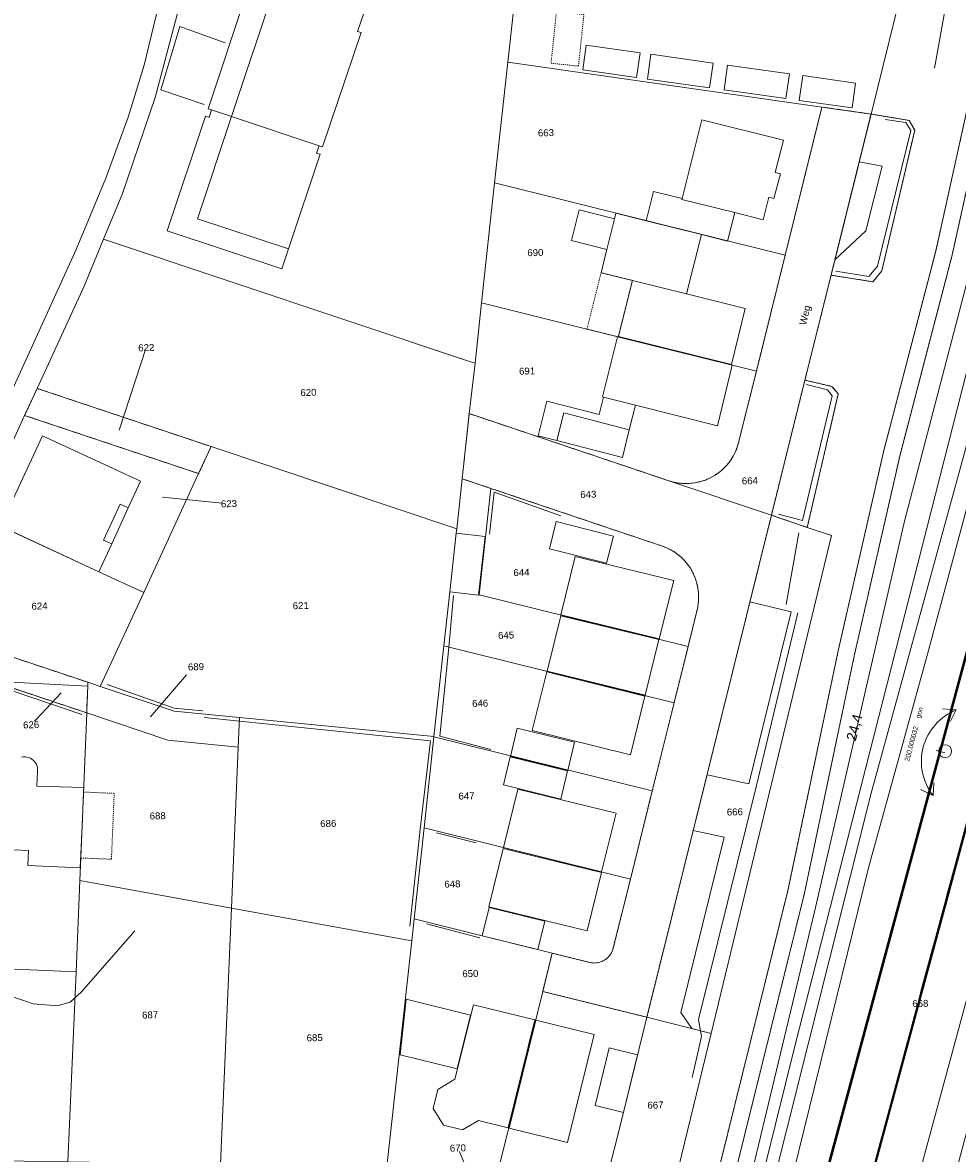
# Model space of a CAD drawing. Header units: millimetres. Extents: x -191 to 81095, y -508122 to 28741.
# Tile 44 of 251: x 4814 to 4909, y 9593 to 9707. Entities that reach past the tile are written whole.
import ezdxf
from ezdxf.enums import TextEntityAlignment as Align

# ---------------------------------------------------------------- set-up
doc = ezdxf.new("R2010")
doc.units = ezdxf.units.MM
for name, pattern in [('STRICHPUNKT', [1, 0.5, -0.25, 0, -0.25]), ('VE22-087 DB - VST Hervest-Dorsten ALK VA2736$0$1', [0]), ('VE22-087 DB - VST Hervest-Dorsten ALK VA2736$0$2', [0.16, 0.06, -0.1]), ('VE22-087 DB - VST Hervest-Dorsten ALK VA2736$0$3', [0.26, 0.11, -0.15])]:
    doc.linetypes.add(name, pattern=pattern)
for name, color, linetype, lineweight in [('240620_Dorsten Achse$0$EB-62236R-A-ACHSE', 1, 'Continuous', 35), ('240620_Dorsten Achse$0$EB-62236S-A-PFEIL-TXT', 1, 'Continuous', 18), ('240620_Dorsten Achse$0$EB-62273R-A-ACHSE', 1, 'Continuous', 35), ('240620_Dorsten Achse$0$EB-62273S-A-KM', 1, 'Continuous', 18), ('240620_Dorsten Achse$0$EB-62273S-A-KMTXT', 1, 'Continuous', 35), ('240620_Dorsten Achse$0$EB-62273S-A-PFEIL-LIN', 1, 'Continuous', 18), ('EB-2236R-A-ACHSE', 2, 'Continuous', 35), ('VE22-087 DB - VST Hervest-Dorsten ALK VA2736$0$AX_Bahnverkehr', 7, 'VE22-087 DB - VST Hervest-Dorsten ALK VA2736$0$1', 18), ('VE22-087 DB - VST Hervest-Dorsten ALK VA2736$0$AX_Bauteil', 7, 'VE22-087 DB - VST Hervest-Dorsten ALK VA2736$0$1', 18), ('VE22-087 DB - VST Hervest-Dorsten ALK VA2736$0$AX_Flurstueck', 9, 'VE22-087 DB - VST Hervest-Dorsten ALK VA2736$0$1', 18), ('VE22-087 DB - VST Hervest-Dorsten ALK VA2736$0$AX_Gebaeude', 7, 'VE22-087 DB - VST Hervest-Dorsten ALK VA2736$0$1', 18), ('VE22-087 DB - VST Hervest-Dorsten ALK VA2736$0$AX_Gelaendekante', 7, 'VE22-087 DB - VST Hervest-Dorsten ALK VA2736$0$1', 18), ('VE22-087 DB - VST Hervest-Dorsten ALK VA2736$0$AX_Gleis', 7, 'VE22-087 DB - VST Hervest-Dorsten ALK VA2736$0$1', 18), ('VE22-087 DB - VST Hervest-Dorsten ALK VA2736$0$AX_SonstigesBauwerkOderSonstigeEinrichtung', 7, 'VE22-087 DB - VST Hervest-Dorsten ALK VA2736$0$1', 18), ('VE22-087 DB - VST Hervest-Dorsten ALK VA2736$0$AX_Strassenverkehr', 7, 'VE22-087 DB - VST Hervest-Dorsten ALK VA2736$0$1', 18), ('VE22-087 DB - VST Hervest-Dorsten ALK VA2736$0$AX_Strassenverkehrsanlage', 7, 'VE22-087 DB - VST Hervest-Dorsten ALK VA2736$0$1', 18), ('VE22-087 DB - VST Hervest-Dorsten ALK VA2736$0$AX_Vegetationsmerkmal', 7, 'VE22-087 DB - VST Hervest-Dorsten ALK VA2736$0$1', 18), ('VE22-087 DB - VST Hervest-Dorsten ALK VA2736$0$AX_Weg', 7, 'VE22-087 DB - VST Hervest-Dorsten ALK VA2736$0$1', 18), ('VE22-087 DB - VST Hervest-Dorsten ALK VA2736$0$AX_Wohnbauflaeche', 7, 'VE22-087 DB - VST Hervest-Dorsten ALK VA2736$0$1', 18)]:
    doc.layers.add(name, color=color, linetype=linetype, lineweight=lineweight)
doc.layers.add('XREF ALK Kataster', color=251, linetype='Continuous')
doc.styles.add('240620_Dorsten Achse$0$Beschriftung', font='arial.ttf')
doc.styles.add('240620_Dorsten Achse$0$PROVI', font='PROVI.SHX')
doc.styles.add('VE22-087 DB - VST Hervest-Dorsten ALK VA2736$0$0', font='arial.ttf')

# ---------------------------------------------------------------- blocks, each defined once
blk = doc.blocks.new('VE22-087 DB - VST Hervest-Dorsten ALK VA2736')
at = {"layer": 'VE22-087 DB - VST Hervest-Dorsten ALK VA2736$0$AX_Bauteil', "color": 7, "linetype": 'VE22-087 DB - VST Hervest-Dorsten ALK VA2736$0$1', "lineweight": 13, "ltscale": 0.5}
for points in [[(4839.63, 9711.46, 0), (4838.94, 9711.35, 0), (4836.98, 9711.05, 0), (4837.07, 9710.23, 0), (4836.63, 9710.38, 0), (4832.75, 9698.75, 0), (4833.11, 9698.63, 0), (4835.12, 9697.96, 0)], [(4833.11, 9698.63, 0), (4832.86, 9697.87, 0), (4832.5, 9697.99, 0), (4828.62, 9686.38, 0), (4840.22, 9682.52, 0), (4840.9, 9684.54, 0), (4831.67, 9687.61, 0), (4835.12, 9697.96, 0)], [(4835.12, 9697.96, 0), (4831.67, 9687.61, 0), (4840.9, 9684.54, 0), (4844.12, 9694.15, 0), (4843.76, 9694.27, 0), (4844.01, 9695, 0)], [(4823.83, 9658.68, 0), (4822.17, 9655.04, 0), (4822.99, 9654.66, 0), (4824.66, 9658.3, 0)]]:
    blk.add_polyline3d(points, close=True, dxfattribs=at)
at = {"layer": 'VE22-087 DB - VST Hervest-Dorsten ALK VA2736$0$AX_Flurstueck', "linetype": 'VE22-087 DB - VST Hervest-Dorsten ALK VA2736$0$1', "lineweight": 13, "ltscale": 0.5}
for points in [[(4909.79, 9752.11, 0), (4901.66, 9750.89, 0), (4907.13, 9716.51, 0), (4904.23, 9715.51, 0), (4899.95, 9698.22, 0), (4895.9, 9681.89, 0), (4893.25, 9671.24, 0), (4889.85, 9657.55, 0), (4893.49, 9656.32, 0), (4895.96, 9655.49, 0), (4883.75, 9605.03, 0), (4879.87, 9589.03, 0)], [(4809.48, 9657.48, 0), (4814.16, 9667.67, 0), (4815.43, 9670.41, 0), (4820.19, 9680.77, 0), (4822.17, 9685.55, 0), (4824.09, 9690.16, 0), (4827.39, 9699.88, 0), (4830.03, 9709.88, 0), (4832.04, 9719.91, 0), (4833.21, 9729.05, 0), (4834.02, 9732.35, 0), (4835.35, 9734.82, 0), (4835.42, 9734.94, 0), (4835.62, 9735.3, 0), (4837.82, 9737.81, 0), (4840.65, 9739.69, 0), (4843.77, 9740.88, 0), (4831.54, 9739.03, 0), (4829.73, 9738.75, 0), (4812.12, 9736.09, 0)], [(4823.76, 9666.17, 0), (4826.49, 9674.54, 0)], [(4828.13, 9659.38, 0), (4834.87, 9658.72, 0)], [(4826.91, 9637.1, 0), (4830.56, 9641.37, 0)], [(4817.85, 9639.55, 0), (4814.82, 9636.31, 0)], [(4859.61, 9589.76, 0), (4858.07, 9593.41, 0)]]:
    blk.add_polyline3d(points, dxfattribs=at)
for points in [[(4867.72, 9745.25, 0), (4867.56, 9743.61, 0), (4863.15, 9703.49, 0), (4894.98, 9698.93, 0), (4899.95, 9698.22, 0), (4904.23, 9715.51, 0), (4898.82, 9750.46, 0), (4870, 9746.18, 0)], [(4859.36, 9673.11, 0), (4859.83, 9672.95, 0), (4860.46, 9679.08, 0), (4861.79, 9691.23, 0), (4863.15, 9703.49, 0), (4867.56, 9743.61, 0), (4853.82, 9741.14, 0), (4847.14, 9741.18, 0), (4843.77, 9740.88, 0), (4840.65, 9739.69, 0), (4837.82, 9737.81, 0), (4835.62, 9735.3, 0), (4835.42, 9734.94, 0), (4835.35, 9734.82, 0), (4834.02, 9732.35, 0), (4833.21, 9729.05, 0), (4832.04, 9719.91, 0), (4830.03, 9709.88, 0), (4827.39, 9699.88, 0), (4824.09, 9690.16, 0), (4822.17, 9685.55, 0)], [(4863.15, 9703.49, 0), (4861.79, 9691.23, 0), (4891.25, 9683.9, 0), (4894.98, 9698.93, 0)], [(4888.33, 9672.15, 0), (4886.53, 9664.94, 0), (4886.43, 9664.58, 0), (4886.3, 9664.22, 0), (4886.15, 9663.87, 0), (4885.98, 9663.54, 0), (4885.78, 9663.21, 0), (4885.56, 9662.9, 0), (4885.32, 9662.61, 0), (4885.06, 9662.34, 0), (4884.78, 9662.08, 0), (4884.48, 9661.85, 0), (4884.17, 9661.63, 0), (4883.85, 9661.44, 0), (4883.51, 9661.27, 0), (4883.16, 9661.12, 0), (4882.8, 9661, 0), (4882.43, 9660.91, 0), (4882.06, 9660.83, 0), (4881.69, 9660.79, 0), (4881.31, 9660.77, 0), (4880.93, 9660.77, 0), (4880.55, 9660.8, 0), (4880.18, 9660.86, 0), (4879.81, 9660.94, 0), (4879.45, 9661.05, 0), (4889.85, 9657.55, 0), (4893.25, 9671.24, 0), (4895.9, 9681.89, 0), (4899.95, 9698.22, 0), (4894.98, 9698.93, 0), (4891.25, 9683.9, 0)], [(4888.33, 9672.15, 0), (4891.25, 9683.9, 0), (4861.79, 9691.23, 0), (4860.46, 9679.08, 0), (4871.16, 9676.42, 0), (4874.33, 9675.63, 0)], [(4833.06, 9664.51, 0), (4857.96, 9656.18, 0), (4858.51, 9661.25, 0), (4859.23, 9667.85, 0), (4859.83, 9672.95, 0), (4859.36, 9673.11, 0), (4822.17, 9685.55, 0), (4820.19, 9680.77, 0), (4815.43, 9670.41, 0)], [(4860.46, 9679.08, 0), (4859.83, 9672.95, 0), (4859.23, 9667.85, 0), (4879.45, 9661.05, 0), (4879.81, 9660.94, 0), (4880.18, 9660.86, 0), (4880.55, 9660.8, 0), (4880.93, 9660.77, 0), (4881.31, 9660.77, 0), (4881.69, 9660.79, 0), (4882.06, 9660.83, 0), (4882.43, 9660.91, 0), (4882.8, 9661, 0), (4883.16, 9661.12, 0), (4883.51, 9661.27, 0), (4883.85, 9661.44, 0), (4884.17, 9661.63, 0), (4884.48, 9661.85, 0), (4884.78, 9662.08, 0), (4885.06, 9662.34, 0), (4885.32, 9662.61, 0), (4885.56, 9662.9, 0), (4885.78, 9663.21, 0), (4885.98, 9663.54, 0), (4886.15, 9663.87, 0), (4886.3, 9664.22, 0), (4886.43, 9664.58, 0), (4886.53, 9664.94, 0), (4888.33, 9672.15, 0), (4874.33, 9675.63, 0), (4871.16, 9676.42, 0)], [(4815.43, 9670.41, 0), (4814.16, 9667.67, 0), (4831.8, 9661.77, 0), (4833.06, 9664.51, 0)], [(4814.16, 9667.67, 0), (4809.48, 9657.48, 0), (4821.69, 9651.83, 0), (4826.25, 9649.72, 0), (4831.8, 9661.77, 0)], [(4872.93, 9612.46, 0), (4872.78, 9612.37, 0), (4872.62, 9612.3, 0), (4872.45, 9612.24, 0), (4872.28, 9612.2, 0), (4872.11, 9612.17, 0), (4871.93, 9612.16, 0), (4871.76, 9612.17, 0), (4871.58, 9612.19, 0), (4871.41, 9612.23, 0), (4867.63, 9613.16, 0), (4866.67, 9609.28, 0), (4877.24, 9606.66, 0), (4889.85, 9657.55, 0), (4879.45, 9661.05, 0), (4859.23, 9667.85, 0), (4858.51, 9661.25, 0), (4861.43, 9660.27, 0), (4878.73, 9654.44, 0), (4879.05, 9654.33, 0), (4879.36, 9654.19, 0), (4879.67, 9654.04, 0), (4879.96, 9653.86, 0), (4880.24, 9653.67, 0), (4880.51, 9653.46, 0), (4880.77, 9653.24, 0), (4881.01, 9652.99, 0), (4881.23, 9652.74, 0), (4881.44, 9652.47, 0), (4881.64, 9652.19, 0), (4881.81, 9651.89, 0), (4881.96, 9651.59, 0), (4882.09, 9651.28, 0), (4882.21, 9650.96, 0), (4882.3, 9650.63, 0), (4882.38, 9650.3, 0), (4882.43, 9649.97, 0), (4882.47, 9649.63, 0), (4882.48, 9649.29, 0), (4882.47, 9648.95, 0), (4882.44, 9648.61, 0), (4882.39, 9648.28, 0), (4882.32, 9647.95, 0), (4881.41, 9644.25, 0), (4879.99, 9638.53, 0), (4877.78, 9629.6, 0), (4875.57, 9620.67, 0), (4873.83, 9613.69, 0), (4873.79, 9613.52, 0), (4873.72, 9613.36, 0), (4873.65, 9613.2, 0), (4873.56, 9613.05, 0), (4873.45, 9612.91, 0), (4873.34, 9612.78, 0), (4873.21, 9612.66, 0), (4873.07, 9612.55, 0)], [(4826.25, 9649.72, 0), (4821.82, 9640.19, 0), (4829.31, 9637.69, 0), (4835.95, 9637.04, 0), (4855.65, 9635.13, 0), (4856.66, 9644.32, 0), (4857.26, 9649.79, 0), (4857.91, 9655.74, 0), (4857.96, 9656.18, 0), (4833.06, 9664.51, 0), (4831.8, 9661.77, 0)], [(4858.51, 9661.25, 0), (4857.96, 9656.18, 0), (4857.91, 9655.74, 0), (4857.26, 9649.79, 0), (4856.66, 9644.32, 0), (4879.99, 9638.53, 0), (4881.41, 9644.25, 0), (4860.25, 9649.49, 0), (4861.43, 9660.27, 0)], [(4881.81, 9651.89, 0), (4881.64, 9652.19, 0), (4881.44, 9652.47, 0), (4881.23, 9652.74, 0), (4881.01, 9652.99, 0), (4880.77, 9653.24, 0), (4880.51, 9653.46, 0), (4880.24, 9653.67, 0), (4879.96, 9653.86, 0), (4879.67, 9654.04, 0), (4879.36, 9654.19, 0), (4879.05, 9654.33, 0), (4878.73, 9654.44, 0), (4861.43, 9660.27, 0), (4860.25, 9649.49, 0), (4881.41, 9644.25, 0), (4882.32, 9647.95, 0), (4882.39, 9648.28, 0), (4882.44, 9648.61, 0), (4882.47, 9648.95, 0), (4882.48, 9649.29, 0), (4882.47, 9649.63, 0), (4882.43, 9649.97, 0), (4882.38, 9650.3, 0), (4882.3, 9650.63, 0), (4882.21, 9650.96, 0), (4882.09, 9651.28, 0), (4881.96, 9651.59, 0)], [(4809.48, 9657.48, 0), (4808.33, 9654.98, 0), (4804.23, 9646.07, 0), (4820.58, 9640.62, 0), (4821.82, 9640.19, 0), (4826.25, 9649.72, 0), (4821.69, 9651.83, 0)], [(4895.96, 9655.49, 0), (4893.49, 9656.32, 0), (4889.85, 9657.55, 0), (4877.24, 9606.66, 0), (4883.75, 9605.03, 0)], [(4804.23, 9646.07, 0), (4802.95, 9643.37, 0), (4810.85, 9640.72, 0), (4820.57, 9640.24, 0), (4820.58, 9640.62, 0)], [(4856.66, 9644.32, 0), (4855.65, 9635.13, 0), (4855.65, 9635.1, 0), (4877.78, 9629.6, 0), (4879.99, 9638.53, 0)], [(4799.12, 9634.9, 0), (4797.92, 9629.95, 0), (4795.47, 9625.12, 0), (4794.8, 9623.79, 0), (4799.03, 9622.03, 0), (4804.31, 9619.84, 0), (4807.14, 9618.66, 0), (4806.89, 9611.8, 0), (4819.37, 9611.26, 0), (4819.75, 9620.54, 0), (4819.85, 9622.81, 0), (4820.46, 9637.52, 0), (4810.85, 9640.72, 0), (4801.95, 9641.16, 0)], [(4820.57, 9640.24, 0), (4810.85, 9640.72, 0), (4820.46, 9637.52, 0), (4820.48, 9638.08, 0)], [(4820.58, 9640.62, 0), (4820.57, 9640.24, 0), (4820.48, 9638.08, 0), (4820.46, 9637.52, 0), (4828.69, 9634.74, 0), (4835.82, 9634.03, 0), (4835.95, 9637.04, 0), (4829.31, 9637.69, 0), (4821.82, 9640.19, 0)], [(4828.69, 9634.74, 0), (4820.46, 9637.52, 0), (4819.85, 9622.81, 0), (4819.75, 9620.54, 0), (4835.13, 9617.73, 0), (4835.82, 9634.03, 0)], [(4835.95, 9637.04, 0), (4835.82, 9634.03, 0), (4835.13, 9617.73, 0), (4853.4, 9614.4, 0), (4853.64, 9616.63, 0), (4854.66, 9625.87, 0), (4855.65, 9635.1, 0), (4855.65, 9635.13, 0)], [(4855.65, 9635.1, 0), (4854.66, 9625.87, 0), (4875.57, 9620.67, 0), (4877.78, 9629.6, 0)], [(4875.57, 9620.67, 0), (4854.66, 9625.87, 0), (4853.64, 9616.63, 0), (4860.55, 9614.92, 0), (4867.63, 9613.16, 0), (4871.41, 9612.23, 0), (4871.58, 9612.19, 0), (4871.76, 9612.17, 0), (4871.93, 9612.16, 0), (4872.11, 9612.17, 0), (4872.28, 9612.2, 0), (4872.45, 9612.24, 0), (4872.62, 9612.3, 0), (4872.78, 9612.37, 0), (4872.93, 9612.46, 0), (4873.07, 9612.55, 0), (4873.21, 9612.66, 0), (4873.34, 9612.78, 0), (4873.45, 9612.91, 0), (4873.56, 9613.05, 0), (4873.65, 9613.2, 0), (4873.72, 9613.36, 0), (4873.79, 9613.52, 0), (4873.83, 9613.69, 0)], [(4797.93, 9592.35, 0), (4805.27, 9592.21, 0), (4818.53, 9592.01, 0), (4819.37, 9611.26, 0), (4806.89, 9611.8, 0), (4807.14, 9618.66, 0), (4804.31, 9619.84, 0), (4799.03, 9622.03, 0), (4794.8, 9623.79, 0), (4792.61, 9619.46, 0), (4784.13, 9598.79, 0), (4784.23, 9596.25, 0), (4786.32, 9594.69, 0)], [(4819.37, 9611.26, 0), (4818.53, 9592.01, 0), (4834.03, 9591.77, 0), (4835.13, 9617.73, 0), (4819.75, 9620.54, 0)], [(4835.13, 9617.73, 0), (4834.03, 9591.77, 0), (4850.86, 9591.53, 0), (4853.4, 9614.4, 0)], [(4860.55, 9614.92, 0), (4853.64, 9616.63, 0), (4853.4, 9614.4, 0), (4850.86, 9591.53, 0), (4862, 9590.45, 0), (4866.67, 9609.28, 0), (4867.63, 9613.16, 0)], [(4866.67, 9609.28, 0), (4862, 9590.45, 0), (4869.49, 9589.73, 0), (4873.02, 9589.63, 0), (4874.85, 9597.01, 0), (4877.24, 9606.66, 0)], [(4877.24, 9606.66, 0), (4874.85, 9597.01, 0), (4873.02, 9589.63, 0), (4879.87, 9589.03, 0), (4883.75, 9605.03, 0)]]:
    blk.add_polyline3d(points, close=True, dxfattribs=at)
at = {"layer": 'VE22-087 DB - VST Hervest-Dorsten ALK VA2736$0$AX_Gebaeude', "color": 7, "linetype": 'VE22-087 DB - VST Hervest-Dorsten ALK VA2736$0$1', "lineweight": 13, "ltscale": 0.5}
for points in [[(4838.94, 9711.35, 0), (4836.98, 9711.05, 0), (4837.07, 9710.23, 0), (4836.63, 9710.38, 0), (4832.75, 9698.75, 0), (4833.11, 9698.63, 0), (4832.86, 9697.87, 0), (4832.5, 9697.99, 0), (4828.62, 9686.38, 0), (4840.22, 9682.52, 0), (4840.9, 9684.54, 0), (4844.12, 9694.15, 0), (4843.76, 9694.27, 0), (4844.01, 9695, 0), (4844.37, 9694.88, 0), (4848.26, 9706.48, 0), (4847.9, 9706.6, 0), (4848.85, 9709.34, 0), (4848.33, 9712.8, 0), (4839.63, 9711.46, 0)], [(4871.09, 9705.2, 0), (4870.74, 9702.69, 0), (4876.18, 9701.93, 0), (4876.54, 9704.44, 0)], [(4877.64, 9704.28, 0), (4877.29, 9701.77, 0), (4883.59, 9700.88, 0), (4883.95, 9703.39, 0)], [(4891.68, 9702.3, 0), (4885.4, 9703.19, 0), (4885.05, 9700.68, 0), (4891.32, 9699.79, 0)], [(4893.03, 9702.11, 0), (4892.67, 9699.6, 0), (4898.03, 9698.85, 0), (4898.39, 9701.36, 0)], [(4882.79, 9697.62, 0), (4880.81, 9689.65, 0), (4880.79, 9689.56, 0), (4886.16, 9688.23, 0), (4889.03, 9687.51, 0), (4889.61, 9689.78, 0), (4890.11, 9689.65, 0), (4890.76, 9692.17, 0), (4890.24, 9692.3, 0), (4891.08, 9695.56, 0)], [(4886.16, 9688.23, 0), (4880.79, 9689.56, 0), (4880.81, 9689.65, 0), (4877.91, 9690.36, 0), (4877.16, 9687.4, 0), (4882.76, 9686, 0), (4885.28, 9685.37, 0), (4885.29, 9685.38, 0), (4885.41, 9685.35, 0)], [(4870.38, 9688.5, 0), (4869.6, 9685.39, 0), (4873.18, 9684.5, 0), (4873.95, 9687.61, 0)], [(4877.16, 9687.4, 0), (4874.09, 9688.16, 0), (4873.95, 9687.61, 0), (4873.18, 9684.5, 0), (4873.11, 9684.24, 0), (4872.59, 9682.14, 0), (4875.76, 9681.35, 0), (4881.26, 9679.98, 0), (4882.76, 9686, 0)], [(4887.21, 9678.5, 0), (4881.26, 9679.98, 0), (4875.76, 9681.35, 0), (4874.34, 9675.66, 0), (4885.8, 9672.82, 0)], [(4885.87, 9672.75, 0), (4874.24, 9675.65, 0), (4872.72, 9669.54, 0), (4872.84, 9669.51, 0), (4876.07, 9668.7, 0), (4884.38, 9666.62, 0)], [(4872.4, 9667.76, 0), (4867.1, 9669.11, 0), (4866.2, 9665.6, 0), (4868.11, 9665.12, 0), (4868.81, 9667.94, 0), (4875.45, 9666.22, 0), (4876.07, 9668.7, 0), (4872.84, 9669.51, 0)], [(4868.81, 9667.94, 0), (4868.11, 9665.12, 0), (4874.75, 9663.42, 0), (4875.45, 9666.22, 0)], [(4825.91, 9661, 0), (4815.96, 9665.61, 0), (4811.73, 9656.43, 0), (4821.69, 9651.83, 0), (4822.99, 9654.66, 0), (4824.66, 9658.3, 0)], [(4868.04, 9656.92, 0), (4867.35, 9654.15, 0), (4873.15, 9652.69, 0), (4873.85, 9655.44, 0)], [(4857.91, 9655.74, 0), (4857.26, 9649.79, 0), (4860.17, 9649.45, 0), (4860.83, 9655.41, 0)], [(4869.96, 9653.38, 0), (4868.52, 9647.47, 0), (4878.48, 9645.03, 0), (4879.95, 9650.93, 0)], [(4878.46, 9644.94, 0), (4868.5, 9647.37, 0), (4867.13, 9641.76, 0), (4877.07, 9639.31, 0)], [(4867.1, 9641.67, 0), (4865.59, 9635.73, 0), (4875.58, 9633.27, 0), (4877.04, 9639.21, 0)], [(4864.1, 9635.98, 0), (4863.4, 9633.1, 0), (4869.21, 9631.67, 0), (4869.91, 9634.54, 0)], [(4869.2, 9631.63, 0), (4863.39, 9633.07, 0), (4862.69, 9630.21, 0), (4868.5, 9628.77, 0)], [(4874.12, 9627.36, 0), (4864.16, 9629.78, 0), (4862.7, 9623.86, 0), (4872.65, 9621.41, 0)], [(4862.67, 9623.76, 0), (4861.21, 9617.87, 0), (4871.18, 9615.42, 0), (4872.63, 9621.33, 0)], [(4866.89, 9616.39, 0), (4861.25, 9617.79, 0), (4860.55, 9614.92, 0), (4866.19, 9613.54, 0)], [(4859.35, 9606.89, 0), (4852.84, 9608.49, 0), (4852.24, 9602.86, 0), (4857.99, 9601.45, 0)], [(4857.77, 9600.38, 0), (4856.06, 9599.33, 0), (4855.58, 9597.41, 0), (4856.63, 9595.72, 0), (4858.55, 9595.24, 0), (4860.16, 9596.2, 0), (4863.17, 9595.45, 0), (4865.88, 9606.39, 0), (4859.66, 9607.92, 0)], [(4871.89, 9604.93, 0), (4865.97, 9606.36, 0), (4863.27, 9595.42, 0), (4869.19, 9593.98, 0)], [(4873.42, 9603.55, 0), (4872, 9597.73, 0), (4874.85, 9597.01, 0), (4876.27, 9602.84, 0)]]:
    blk.add_polyline3d(points, close=True, dxfattribs=at)
blk.add_polyline3d([(4806.91, 9623.89, 0), (4814.55, 9623.58, 0), (4814.49, 9622.03, 0), (4819.79, 9621.8, 0), (4819.98, 9625.99, 0), (4820.14, 9629.49, 0), (4820.16, 9629.96, 0), (4820.14, 9629.96, 0), (4815.4, 9630.09, 0), (4815.48, 9631.58, 0), (4815.48, 9631.76, 0), (4815.47, 9631.94, 0), (4815.42, 9632.12, 0), (4815.36, 9632.29, 0), (4815.27, 9632.45, 0), (4815.17, 9632.59, 0), (4815.04, 9632.72, 0), (4814.9, 9632.83, 0), (4814.74, 9632.92, 0), (4814.58, 9632.99, 0), (4814.4, 9633.04, 0), (4814.22, 9633.06, 0), (4814.03, 9633.06, 0), (4813.83, 9633.03, 0)], dxfattribs=at)
at = {"layer": 'VE22-087 DB - VST Hervest-Dorsten ALK VA2736$0$AX_SonstigesBauwerkOderSonstigeEinrichtung', "color": 7, "linetype": 'VE22-087 DB - VST Hervest-Dorsten ALK VA2736$0$3', "lineweight": 13, "ltscale": 0.5}
for points in [[(4868.07, 9708.61, 0), (4867.52, 9703.37, 0), (4870.3, 9703.08, 0), (4870.85, 9708.31, 0)], [(4872.59, 9682.14, 0), (4871.16, 9676.42, 0), (4874.33, 9675.63, 0), (4874.34, 9675.66, 0), (4875.76, 9681.35, 0)], [(4820.14, 9629.49, 0), (4820.04, 9627.3, 0), (4819.85, 9622.81, 0), (4822.96, 9622.68, 0), (4823.24, 9629.36, 0)]]:
    blk.add_polyline3d(points, close=True, dxfattribs=at)
at = {"layer": 'VE22-087 DB - VST Hervest-Dorsten ALK VA2736$0$AX_Vegetationsmerkmal', "color": 7, "linetype": 'VE22-087 DB - VST Hervest-Dorsten ALK VA2736$0$1', "lineweight": 13, "ltscale": 0.5}
for points in [[(4906.93, 9748.79, 0), (4910.34, 9724.83, 0), (4906.37, 9702.88, 0)], [(4832.35, 9699.19, 0), (4827.96, 9700.69, 0), (4829.88, 9707.1, 0), (4834.5, 9705.44, 0)], [(4901.4, 9697.66, 0), (4903.48, 9697.37, 0), (4903.98, 9696.55, 0), (4900.62, 9682.81, 0), (4899.73, 9681.75, 0), (4896.38, 9682.3, 0)], [(4893.42, 9670.8, 0), (4895.55, 9670.28, 0), (4896, 9669.64, 0), (4893.01, 9657.03, 0), (4890.56, 9657.67, 0)], [(4861.27, 9655.64, 0), (4861.74, 9659.89, 0), (4868.52, 9657.49, 0)], [(4892.62, 9655.78, 0), (4891.35, 9648.52, 0)], [(4803.43, 9642.97, 0), (4819.95, 9637.36, 0)], [(4822.52, 9640.41, 0), (4829.32, 9637.98, 0), (4832.24, 9637.73, 0)], [(4855.92, 9625.37, 0), (4859.94, 9624.36, 0)], [(4806.86, 9620.44, 0), (4807.15, 9619.47, 0), (4807.62, 9617.85, 0), (4806.49, 9614.91, 0), (4806.2, 9613.66, 0), (4806.21, 9612.72, 0), (4806.47, 9612.18, 0), (4807.54, 9611.25, 0), (4810.18, 9609.82, 0), (4812.76, 9608.8, 0), (4815.04, 9608.03, 0), (4817.45, 9607.83, 0), (4818.79, 9608.2, 0), (4819.91, 9609.25, 0), (4825.32, 9615.44, 0)], [(4854.9, 9616.15, 0), (4860.31, 9614.72, 0)]]:
    blk.add_polyline3d(points, dxfattribs=at)
for points in [[(4899.95, 9698.22, 0), (4898.75, 9693.37, 0), (4901.08, 9692.94, 0), (4899.42, 9686.38, 0), (4896.28, 9683.43, 0), (4895.9, 9681.89, 0), (4900.14, 9681.21, 0), (4901.04, 9682.31, 0), (4904.38, 9696.58, 0), (4903.83, 9697.58, 0)], [(4893.25, 9671.24, 0), (4889.85, 9657.55, 0), (4893.49, 9656.32, 0), (4896.63, 9669.86, 0), (4895.99, 9670.61, 0)]]:
    blk.add_polyline3d(points, close=True, dxfattribs=at)
at = {"layer": 'VE22-087 DB - VST Hervest-Dorsten ALK VA2736$0$AX_Weg', "color": 7, "linetype": 'VE22-087 DB - VST Hervest-Dorsten ALK VA2736$0$2', "lineweight": 13, "ltscale": 0.5}
for points in [[(4899.95, 9698.22, 0), (4895.9, 9681.89, 0), (4900.14, 9681.21, 0), (4901.04, 9682.31, 0), (4904.38, 9696.58, 0), (4903.83, 9697.58, 0)], [(4893.25, 9671.24, 0), (4889.85, 9657.55, 0), (4893.49, 9656.32, 0), (4896.63, 9669.86, 0), (4895.99, 9670.61, 0)], [(4833.06, 9664.51, 0), (4815.43, 9670.41, 0), (4814.16, 9667.67, 0), (4831.8, 9661.77, 0)], [(4820.58, 9640.62, 0), (4804.23, 9646.07, 0), (4802.95, 9643.37, 0), (4810.85, 9640.72, 0), (4820.46, 9637.52, 0), (4820.48, 9638.08, 0), (4820.57, 9640.24, 0)]]:
    blk.add_polyline3d(points, close=True, dxfattribs=at)
at = {"layer": 'VE22-087 DB - VST Hervest-Dorsten ALK VA2736$0$AX_Flurstueck', "char_height": 0.7, "attachment_point": 2, "rotation": 1.5894, "style": 'VE22-087 DB - VST Hervest-Dorsten ALK VA2736$0$0', "bg_fill": 3, "box_fill_scale": 1, "bg_fill_color": 256, "bg_fill_transparency": 0}
for s, insert in [('663', (4866.99, 9696.67)), ('690', (4865.92, 9684.53)), ('622', (4826.48, 9674.89)), ('691', (4865.08, 9672.52)), ('620', (4842.92, 9670.35)), ('664', (4887.66, 9661.4)), ('643', (4871.29, 9660.02)), ('623', (4834.86, 9659.07)), ('644', (4864.51, 9652.1)), ('624', (4815.66, 9648.7)), ('621', (4842.14, 9648.74)), ('645', (4862.95, 9645.74)), ('689', (4831.52, 9642.54)), ('646', (4860.32, 9638.84)), ('626', (4814.81, 9636.66)), ('647', (4858.94, 9629.45)), ('688', (4827.64, 9627.43)), ('666', (4886.14, 9627.83)), ('686', (4844.93, 9626.65)), ('648', (4857.51, 9620.52)), ('650', (4859.33, 9611.44)), ('668', (4904.94, 9608.41)), ('687', (4826.87, 9607.25)), ('685', (4843.55, 9604.94)), ('667', (4878.09, 9598.11)), ('670', (4858.06, 9593.76))]:
    blk.add_mtext(s, dxfattribs=dict(at, insert=insert))
at = {"layer": 'VE22-087 DB - VST Hervest-Dorsten ALK VA2736$0$AX_Bahnverkehr', "color": 253, "linetype": 'VE22-087 DB - VST Hervest-Dorsten ALK VA2736$0$1', "lineweight": 13, "ltscale": 0.5, "true_color": 0x999999}
for points in [[(4911.89, 9700.73, 0), (4908.17, 9683.93, 0), (4902.9, 9663.69, 0), (4898.28, 9643.44, 0), (4893.18, 9619.12, 0), (4886.28, 9591.26, 0), (4881.34, 9569.02, 0), (4875.04, 9543.84, 0), (4869.83, 9522.02, 0), (4866.56, 9507.09, 0), (4861.55, 9483.63, 0), (4859.73, 9468.94, 0), (4861.26, 9475.09, 0), (4870.33, 9509.26, 0), (4888.83, 9577.62, 0), (4899.69, 9621.81, 0), (4905.66, 9643.46, 0), (4921.12, 9700.93, 0)], [(4909.79, 9752.11, 0), (4901.66, 9750.89, 0), (4907.13, 9716.51, 0), (4904.23, 9715.51, 0), (4899.95, 9698.22, 0), (4903.83, 9697.58, 0), (4904.38, 9696.58, 0), (4901.04, 9682.31, 0), (4900.14, 9681.21, 0), (4895.9, 9681.89, 0), (4893.25, 9671.24, 0), (4895.99, 9670.61, 0), (4896.63, 9669.86, 0), (4893.49, 9656.32, 0), (4895.96, 9655.49, 0), (4883.75, 9605.03, 0), (4879.87, 9589.03, 0)], [(4884.62, 9591.65, 0), (4891.53, 9619.5, 0), (4896.62, 9643.8, 0), (4901.25, 9664.1, 0), (4906.51, 9684.33, 0), (4910.22, 9701.05, 0)]]:
    blk.add_polyline3d(points, dxfattribs=at)
blk.add_polyline3d([(4951.78, 9753.34, 0), (4931.65, 9746.05, 0), (4921.12, 9700.93, 0), (4905.66, 9643.46, 0), (4899.69, 9621.81, 0), (4888.83, 9577.62, 0), (4870.33, 9509.26, 0), (4861.26, 9475.09, 0), (4859.73, 9468.94, 0), (4858.9, 9465.62, 0), (4870.44, 9462.85, 0), (4873.31, 9462.16, 0), (4884.03, 9503.22, 0), (4899.34, 9556.66, 0), (4912.93, 9607.26, 0), (4946.53, 9731.28, 0)], close=True, dxfattribs=at)
at = {"layer": 'VE22-087 DB - VST Hervest-Dorsten ALK VA2736$0$AX_Strassenverkehr', "color": 253, "linetype": 'VE22-087 DB - VST Hervest-Dorsten ALK VA2736$0$1', "lineweight": 13, "ltscale": 0.5, "true_color": 0x999999}
blk.add_polyline3d([(4809.48, 9657.48, 0), (4814.16, 9667.67, 0), (4815.43, 9670.41, 0), (4820.19, 9680.77, 0), (4822.17, 9685.55, 0), (4824.09, 9690.16, 0), (4827.39, 9699.88, 0), (4830.03, 9709.88, 0), (4832.04, 9719.91, 0), (4833.21, 9729.05, 0), (4834.02, 9732.35, 0), (4835.35, 9734.82, 0), (4835.42, 9734.94, 0), (4835.62, 9735.3, 0), (4837.82, 9737.81, 0), (4840.65, 9739.69, 0), (4843.77, 9740.88, 0), (4831.54, 9739.03, 0), (4830.67, 9736.77, 0), (4830.32, 9736.33, 0), (4829.92, 9736.28, 0), (4829.67, 9736.54, 0), (4829.73, 9738.75, 0), (4812.12, 9736.09, 0)], dxfattribs=at)
at = {"layer": 'VE22-087 DB - VST Hervest-Dorsten ALK VA2736$0$AX_Strassenverkehrsanlage', "color": 7, "linetype": 'VE22-087 DB - VST Hervest-Dorsten ALK VA2736$0$1', "lineweight": 13, "ltscale": 0.5, "true_color": 0xf7f7f0}
blk.add_polyline3d([(4775.73, 9584.61, 0), (4789.71, 9619.16, 0), (4793.26, 9627.86, 0), (4795.09, 9633.52, 0), (4796.35, 9638.14, 0), (4797.45, 9641.33, 0), (4798.49, 9643.81, 0), (4800.16, 9647.66, 0), (4801.67, 9650.84, 0), (4802.41, 9652.49, 0), (4802.67, 9653.03, 0), (4802.87, 9653.41, 0), (4803.24, 9653.82, 0), (4806.2, 9656.29, 0), (4806.57, 9656.65, 0), (4806.84, 9657.08, 0), (4807.17, 9657.79, 0), (4808.96, 9661.62, 0), (4819.39, 9684.49, 0), (4822.38, 9691.73, 0), (4824.66, 9697.9, 0), (4826.29, 9703.16, 0), (4827.49, 9708.2, 0), (4829.17, 9715.82, 0)], dxfattribs=at)
at = {"layer": 'VE22-087 DB - VST Hervest-Dorsten ALK VA2736$0$AX_Vegetationsmerkmal', "color": 7, "linetype": 'VE22-087 DB - VST Hervest-Dorsten ALK VA2736$0$1', "lineweight": 13, "ltscale": 0.5}
blk.add_polyline3d([(4889.85, 9657.55, 0), (4887.68, 9648.78, 0), (4891.85, 9647.76, 0), (4887.56, 9630.32, 0), (4883.34, 9631.25, 0), (4881.93, 9625.59, 0), (4885.06, 9624.93, 0), (4880.67, 9607.15, 0), (4881.79, 9605.52, 0), (4883.75, 9605.03, 0), (4895.96, 9655.49, 0), (4893.49, 9656.32, 0)], close=True, dxfattribs=at)
for points in [[(4861.43, 9633.81, 0), (4856.24, 9635.15, 0), (4857.14, 9643.82, 0), (4857.64, 9649.4, 0)], [(4892.52, 9647.65, 0), (4888.36, 9630.16, 0), (4882.45, 9606.43, 0), (4882.76, 9604.71, 0), (4881.83, 9600.56, 0)], [(4832.37, 9637.05, 0), (4855.3, 9634.69, 0), (4854.24, 9625.73, 0), (4853.19, 9615.88, 0)]]:
    blk.add_polyline3d(points, dxfattribs=at)
at = {"layer": 'VE22-087 DB - VST Hervest-Dorsten ALK VA2736$0$AX_Weg', "color": 7, "linetype": 'VE22-087 DB - VST Hervest-Dorsten ALK VA2736$0$2', "lineweight": 13, "ltscale": 0.5}
for points in [[(4910.22, 9701.05, 0), (4906.51, 9684.33, 0), (4901.25, 9664.1, 0), (4896.62, 9643.8, 0), (4891.53, 9619.5, 0), (4884.62, 9591.65, 0)], [(4886.28, 9591.26, 0), (4893.18, 9619.12, 0), (4898.28, 9643.44, 0), (4902.9, 9663.69, 0), (4908.17, 9683.93, 0), (4911.89, 9700.73, 0)]]:
    blk.add_polyline3d(points, dxfattribs=at)
blk.add_polyline3d([(4891.25, 9683.9, 0), (4888.33, 9672.15, 0), (4886.53, 9664.94, 0), (4886.43, 9664.58, 0), (4886.3, 9664.22, 0), (4886.15, 9663.87, 0), (4885.98, 9663.54, 0), (4885.78, 9663.21, 0), (4885.56, 9662.9, 0), (4885.32, 9662.61, 0), (4885.06, 9662.34, 0), (4884.78, 9662.08, 0), (4884.48, 9661.85, 0), (4884.17, 9661.63, 0), (4883.85, 9661.44, 0), (4883.51, 9661.27, 0), (4883.16, 9661.12, 0), (4882.8, 9661, 0), (4882.43, 9660.91, 0), (4882.06, 9660.83, 0), (4881.69, 9660.79, 0), (4881.31, 9660.77, 0), (4880.93, 9660.77, 0), (4880.55, 9660.8, 0), (4880.18, 9660.86, 0), (4879.81, 9660.94, 0), (4879.45, 9661.05, 0), (4859.23, 9667.85, 0), (4858.51, 9661.25, 0), (4861.43, 9660.27, 0), (4878.73, 9654.44, 0), (4879.05, 9654.33, 0), (4879.36, 9654.19, 0), (4879.67, 9654.04, 0), (4879.96, 9653.86, 0), (4880.24, 9653.67, 0), (4880.51, 9653.46, 0), (4880.77, 9653.24, 0), (4881.01, 9652.99, 0), (4881.23, 9652.74, 0), (4881.44, 9652.47, 0), (4881.64, 9652.19, 0), (4881.81, 9651.89, 0), (4881.96, 9651.59, 0), (4882.09, 9651.28, 0), (4882.21, 9650.96, 0), (4882.3, 9650.63, 0), (4882.38, 9650.3, 0), (4882.43, 9649.97, 0), (4882.47, 9649.63, 0), (4882.48, 9649.29, 0), (4882.47, 9648.95, 0), (4882.44, 9648.61, 0), (4882.39, 9648.28, 0), (4882.32, 9647.95, 0), (4881.41, 9644.25, 0), (4879.99, 9638.53, 0), (4877.78, 9629.6, 0), (4875.57, 9620.67, 0), (4873.83, 9613.69, 0), (4873.79, 9613.52, 0), (4873.72, 9613.36, 0), (4873.65, 9613.2, 0), (4873.56, 9613.05, 0), (4873.45, 9612.91, 0), (4873.34, 9612.78, 0), (4873.21, 9612.66, 0), (4873.07, 9612.55, 0), (4872.93, 9612.46, 0), (4872.78, 9612.37, 0), (4872.62, 9612.3, 0), (4872.45, 9612.24, 0), (4872.28, 9612.2, 0), (4872.11, 9612.17, 0), (4871.93, 9612.16, 0), (4871.76, 9612.17, 0), (4871.58, 9612.19, 0), (4871.41, 9612.23, 0), (4867.63, 9613.16, 0), (4866.67, 9609.28, 0), (4877.24, 9606.66, 0), (4889.85, 9657.55, 0), (4893.25, 9671.24, 0), (4895.9, 9681.89, 0), (4899.95, 9698.22, 0), (4894.98, 9698.93, 0)], close=True, dxfattribs=at)
at = {"layer": 'VE22-087 DB - VST Hervest-Dorsten ALK VA2736$0$AX_Wohnbauflaeche', "color": 253, "linetype": 'VE22-087 DB - VST Hervest-Dorsten ALK VA2736$0$1', "lineweight": 13, "ltscale": 0.5, "true_color": 0x999999}
for points in [[(4867.56, 9743.61, 0), (4863.15, 9703.49, 0), (4861.79, 9691.23, 0), (4860.46, 9679.08, 0), (4859.83, 9672.95, 0), (4859.23, 9667.85, 0), (4879.45, 9661.05, 0), (4879.81, 9660.94, 0), (4880.18, 9660.86, 0), (4880.55, 9660.8, 0), (4880.93, 9660.77, 0), (4881.31, 9660.77, 0), (4881.69, 9660.79, 0), (4882.06, 9660.83, 0), (4882.43, 9660.91, 0), (4882.8, 9661, 0), (4883.16, 9661.12, 0), (4883.51, 9661.27, 0), (4883.85, 9661.44, 0), (4884.17, 9661.63, 0), (4884.48, 9661.85, 0), (4884.78, 9662.08, 0), (4885.06, 9662.34, 0), (4885.32, 9662.61, 0), (4885.56, 9662.9, 0), (4885.78, 9663.21, 0), (4885.98, 9663.54, 0), (4886.15, 9663.87, 0), (4886.3, 9664.22, 0), (4886.43, 9664.58, 0), (4886.53, 9664.94, 0), (4888.33, 9672.15, 0), (4891.25, 9683.9, 0), (4894.98, 9698.93, 0), (4899.95, 9698.22, 0), (4904.23, 9715.51, 0)], [(4804.23, 9646.07, 0), (4820.58, 9640.62, 0), (4820.57, 9640.24, 0), (4820.48, 9638.08, 0), (4820.46, 9637.52, 0), (4810.85, 9640.72, 0)], [(4850.86, 9591.53, 0), (4853.4, 9614.4, 0), (4853.64, 9616.63, 0), (4854.66, 9625.87, 0), (4855.65, 9635.1, 0), (4855.65, 9635.13, 0), (4856.66, 9644.32, 0), (4857.26, 9649.79, 0), (4857.91, 9655.74, 0), (4857.96, 9656.18, 0), (4833.06, 9664.51, 0), (4831.8, 9661.77, 0), (4814.16, 9667.67, 0), (4809.48, 9657.48, 0)], [(4879.87, 9589.03, 0), (4883.75, 9605.03, 0), (4877.24, 9606.66, 0), (4866.67, 9609.28, 0), (4867.63, 9613.16, 0), (4871.41, 9612.23, 0), (4871.58, 9612.19, 0), (4871.76, 9612.17, 0), (4871.93, 9612.16, 0), (4872.11, 9612.17, 0), (4872.28, 9612.2, 0), (4872.45, 9612.24, 0), (4872.62, 9612.3, 0), (4872.78, 9612.37, 0), (4872.93, 9612.46, 0), (4873.07, 9612.55, 0), (4873.21, 9612.66, 0), (4873.34, 9612.78, 0), (4873.45, 9612.91, 0), (4873.56, 9613.05, 0), (4873.65, 9613.2, 0), (4873.72, 9613.36, 0), (4873.79, 9613.52, 0), (4873.83, 9613.69, 0), (4875.57, 9620.67, 0), (4877.78, 9629.6, 0), (4855.65, 9635.1, 0), (4854.66, 9625.87, 0), (4853.64, 9616.63, 0), (4853.4, 9614.4, 0), (4850.86, 9591.53, 0)]]:
    blk.add_polyline3d(points, dxfattribs=at)
for points in [[(4859.36, 9673.11, 0), (4859.83, 9672.95, 0), (4860.46, 9679.08, 0), (4861.79, 9691.23, 0), (4863.15, 9703.49, 0), (4867.56, 9743.61, 0), (4853.82, 9741.14, 0), (4847.14, 9741.18, 0), (4843.77, 9740.88, 0), (4840.65, 9739.69, 0), (4837.82, 9737.81, 0), (4835.62, 9735.3, 0), (4835.42, 9734.94, 0), (4835.35, 9734.82, 0), (4834.02, 9732.35, 0), (4833.21, 9729.05, 0), (4832.04, 9719.91, 0), (4830.03, 9709.88, 0), (4827.39, 9699.88, 0), (4824.09, 9690.16, 0), (4822.17, 9685.55, 0)], [(4882.32, 9647.95, 0), (4882.39, 9648.28, 0), (4882.44, 9648.61, 0), (4882.47, 9648.95, 0), (4882.48, 9649.29, 0), (4882.47, 9649.63, 0), (4882.43, 9649.97, 0), (4882.38, 9650.3, 0), (4882.3, 9650.63, 0), (4882.21, 9650.96, 0), (4882.09, 9651.28, 0), (4881.96, 9651.59, 0), (4881.81, 9651.89, 0), (4881.64, 9652.19, 0), (4881.44, 9652.47, 0), (4881.23, 9652.74, 0), (4881.01, 9652.99, 0), (4880.77, 9653.24, 0), (4880.51, 9653.46, 0), (4880.24, 9653.67, 0), (4879.96, 9653.86, 0), (4879.67, 9654.04, 0), (4879.36, 9654.19, 0), (4879.05, 9654.33, 0), (4878.73, 9654.44, 0), (4861.43, 9660.27, 0), (4858.51, 9661.25, 0), (4857.96, 9656.18, 0), (4857.91, 9655.74, 0), (4857.26, 9649.79, 0), (4856.66, 9644.32, 0), (4855.65, 9635.13, 0), (4855.65, 9635.1, 0), (4877.78, 9629.6, 0), (4879.99, 9638.53, 0), (4881.41, 9644.25, 0)]]:
    blk.add_polyline3d(points, close=True, dxfattribs=at)
at = {"layer": 'VE22-087 DB - VST Hervest-Dorsten ALK VA2736$0$AX_Weg', "color": 7, "insert": (4892.92, 9677.92), "char_height": 0.7, "attachment_point": 2, "rotation": 76.2894, "style": 'VE22-087 DB - VST Hervest-Dorsten ALK VA2736$0$0', "bg_fill": 3, "box_fill_scale": 1, "bg_fill_color": 256, "bg_fill_transparency": 0}
blk.add_mtext('Weg', dxfattribs=at)
at = {"layer": 'VE22-087 DB - VST Hervest-Dorsten ALK VA2736$0$AX_Gelaendekante', "color": 18, "linetype": 'VE22-087 DB - VST Hervest-Dorsten ALK VA2736$0$1', "lineweight": 13, "ltscale": 0.5, "true_color": 0x520000}
for points in [[(4933.19, 9757.83, 0), (4931.47, 9757.58, 0), (4929.11, 9756.76, 0), (4927.44, 9755.04, 0), (4925.02, 9752.51, 0), (4923.14, 9749.37, 0), (4921.58, 9743.14, 0), (4916.89, 9716.76, 0), (4910.08, 9682.66, 0), (4903.39, 9657.08, 0), (4894.21, 9617.36, 0), (4876.99, 9545.54, 0), (4869.44, 9514.38, 0), (4869.1, 9513.02, 0), (4869.25, 9511.91, 0), (4869.84, 9511.03, 0)], [(4869.84, 9511.03, 0), (4885.08, 9570.02, 0), (4899.96, 9629.38, 0), (4916.8, 9690.73, 0), (4930.12, 9746.17, 0), (4933.19, 9757.83, 0)]]:
    blk.add_polyline3d(points, dxfattribs=at)
at = {"layer": 'VE22-087 DB - VST Hervest-Dorsten ALK VA2736$0$AX_Gleis', "color": 7, "linetype": 'VE22-087 DB - VST Hervest-Dorsten ALK VA2736$0$1', "lineweight": 13, "ltscale": 0.5}
for points in [[(4948.32, 9752.09, 0), (4928.74, 9678.9, 0), (4910.87, 9613.02, 0), (4893.01, 9547.14, 0), (4876.56, 9487.27, 0)], [(4870.44, 9462.85, 0), (4872.04, 9468.96, 0), (4876.56, 9487.27, 0), (4881.24, 9511.28, 0), (4886.34, 9537.26, 0), (4894.35, 9569.33, 0), (4907.99, 9619.64, 0), (4923.05, 9675.91, 0), (4943.09, 9750.19, 0)], [(4937.11, 9748.03, 0), (4926.79, 9707.41, 0), (4911.44, 9649.99, 0), (4895.98, 9592.54, 0), (4877.45, 9523.78, 0), (4861.56, 9464.98, 0)]]:
    blk.add_polyline3d(points, dxfattribs=at)
at = {"layer": 'VE22-087 DB - VST Hervest-Dorsten ALK VA2736$0$AX_Vegetationsmerkmal', "color": 7, "linetype": 'VE22-087 DB - VST Hervest-Dorsten ALK VA2736$0$1', "lineweight": 13, "ltscale": 0.5}
blk.add_polyline3d([(4869.85, 9513.48, 0), (4892.25, 9603.87, 0), (4913.59, 9687.52, 0), (4924.27, 9750.65, 0)], dxfattribs=at)

msp = doc.modelspace()

# ---------------------------------------------------------------- linework, layer by layer
at = {"layer": 'EB-2236R-A-ACHSE', "color": 251, "linetype": 'STRICHPUNKT', "ltscale": 10, "flags": 128}
msp.add_lwpolyline([(4859.502, 9422.799), (4872.511, 9471.077, 0.0178288), (4877.336, 9491.914), (4880.465, 9508.02), (4883.328, 9522.752, -0.0178288), (4892.816, 9563.73), (4973.336, 9862.553, -0.0052343), (4993.14, 9933.103), (5038.787, 10089.402, -0.0002074), (5041.243, 10097.8, -0.0006222), (5043.007, 10103.796, -0.0010371), (5045.268, 10111.383, -0.0014519), (5047.324, 10118.162, -0.0018667), (5049.623, 10125.563, -0.0022815), (5051.83, 10132.469, -0.0026964), (5054.241, 10139.759, -0.0031112), (5056.621, 10146.683, -0.0667748), (5124.742, 10280.593, -0.0323466), (5164.803, 10331.303, -0.0041016), (5170.572, 10337.602, -0.0035547), (5176.723, 10344.115, -0.0030078), (5182.611, 10350.188, -0.0024609), (5188.975, 10356.61, -0.0019141), (5194.843, 10362.429, -0.0013672), (5201.444, 10368.889, -0.0008203), (5206.677, 10373.967, -0.0002734), (5214.02, 10381.059), (5282.892, 10447.511)], format="xyb", dxfattribs=at)

# ---------------------------------------------------------------- next in the draw order: block references
at = {"layer": 'XREF ALK Kataster', "color": 251}
msp.add_blockref('VE22-087 DB - VST Hervest-Dorsten ALK VA2736', (0, 0), dxfattribs=at)

# ---------------------------------------------------------------- next in the draw order: linework, layer by layer
at = {"layer": '240620_Dorsten Achse$0$EB-62236R-A-ACHSE', "color": 251}
msp.add_line((4892.821, 9563.751), (4973.336, 9862.559), dxfattribs=at)
at = {"layer": '240620_Dorsten Achse$0$EB-62273R-A-ACHSE', "color": 251}
msp.add_line((4841.92, 9392.336), (4915.502, 9665.413), dxfattribs=at)
at = {"layer": '240620_Dorsten Achse$0$EB-62273S-A-KM', "color": 251}
msp.add_circle((4907.465, 9633.636), 0.65, dxfattribs=at)
at = {"layer": '240620_Dorsten Achse$0$EB-62273S-A-PFEIL-LIN', "color": 251}
msp.add_line((4907.421, 9633.472), (4906.552, 9633.706), dxfattribs=at)
at = {"layer": '240620_Dorsten Achse$0$EB-62273S-A-PFEIL-LIN', "color": 251, "flags": 128}
for points in [[(4907.188, 9637.925), (4908.595, 9637.816), (4908.009, 9636.67)], [(4904.975, 9629.742), (4906.246, 9629.128), (4906.317, 9630.412)]]:
    msp.add_lwpolyline(points, dxfattribs=at)
at = {"layer": '240620_Dorsten Achse$0$EB-62273S-A-PFEIL-LIN', "color": 251}
msp.add_arc((4910.679, 9632.591), 5.625, 111.74119, 218.00144, dxfattribs=at)

# ---------------------------------------------------------------- next in the draw order: texts
at = {"layer": '240620_Dorsten Achse$0$EB-62236S-A-PFEIL-TXT', "color": 251, "style": '240620_Dorsten Achse$0$PROVI'}
msp.add_text('gon', height=0.5, rotation=74.87125, dxfattribs=at).set_placement((4904.94, 9636.918))
msp.add_text('200.000032', height=0.5, rotation=74.87125, dxfattribs=at).set_placement((4904.283, 9634.32), align=Align.CENTER)
at = {"layer": '240620_Dorsten Achse$0$EB-62273S-A-KMTXT', "color": 251, "style": '240620_Dorsten Achse$0$Beschriftung'}
msp.add_text('24,4', height=1, rotation=74.87133, dxfattribs=at).set_placement((4898.746, 9635.915), align=Align.CENTER)

doc.saveas('drawing.dxf')
